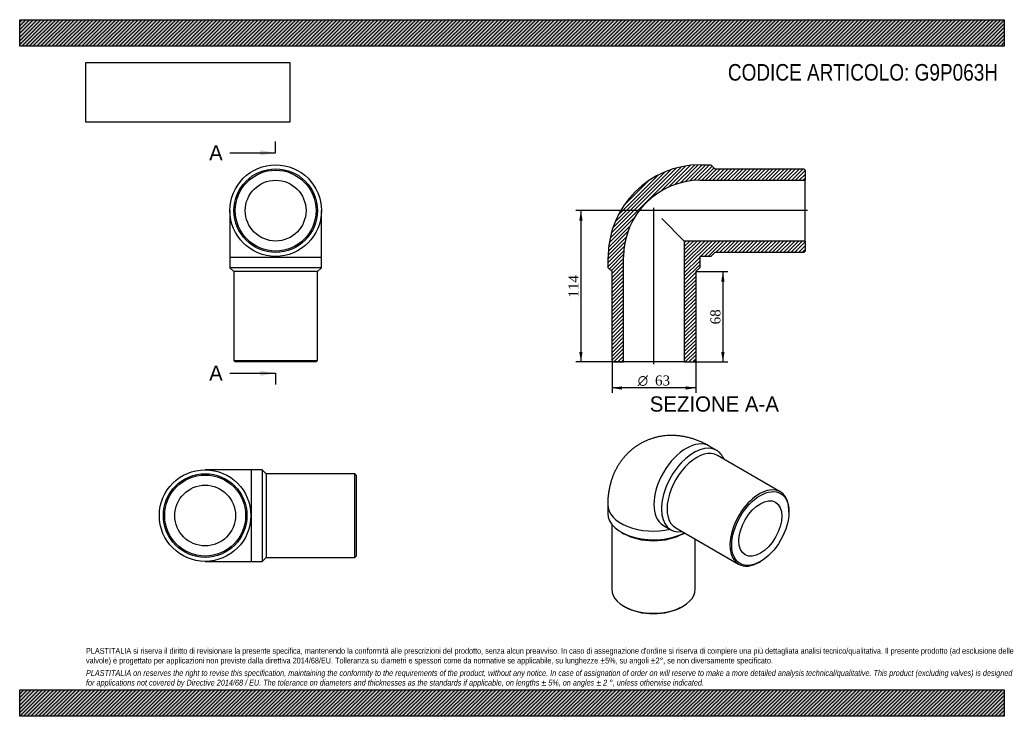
# Model space of a CAD drawing. Header units: millimetres. Extents: x 0 to 742, y 0 to 525.
import ezdxf
from ezdxf.enums import TextEntityAlignment as Align
from ezdxf.lldxf.tags import DXFTag

# ---------------------------------------------------------------- set-up
doc = ezdxf.new("R2010")
doc.units = ezdxf.units.MM
doc.header["$LTSCALE"] = 2.5
for name, color, linetype in [('Default', 7, 'Continuous'), ('DV4_Default', 7, 'Continuous'), ('G9P063H', 7, 'Continuous')]:
    doc.layers.add(name, color=color, linetype=linetype)
doc.styles.add('SEACAD_Solid_Edge_ANSI', font='seans.ttf')
doc.styles.add('SEACAD_Solid_Edge_ANSI1_Symbols', font='semeca1.ttf')
doc.styles.add('SEACAD_Times_New_Roman', font='times.ttf')
tags = doc.linetypes.add('CENTER2', pattern=[28.575, 19.05, -3.175, 3.175, -3.175]).pattern_tags.tags
tags[10:11] = [DXFTag(74, 4), DXFTag(75, 0), DXFTag(340, '0'), DXFTag(46, 0.0), DXFTag(50, 0.0), DXFTag(44, 0.0), DXFTag(45, 0.0)]
tags[8:9] = [DXFTag(74, 4), DXFTag(75, 0), DXFTag(340, '0'), DXFTag(46, 0.0), DXFTag(50, 0.0), DXFTag(44, 0.0), DXFTag(45, 0.0)]
tags[6:7] = [DXFTag(74, 4), DXFTag(75, 0), DXFTag(340, '0'), DXFTag(46, 0.0), DXFTag(50, 0.0), DXFTag(44, 0.0), DXFTag(45, 0.0)]
tags[4:5] = [DXFTag(74, 4), DXFTag(75, 0), DXFTag(340, '0'), DXFTag(46, 0.0), DXFTag(50, 0.0), DXFTag(44, 0.0), DXFTag(45, 0.0)]
doc.dimstyles.new('ANSImm', dxfattribs={"dimtxt": 7.5, "dimasz": 7.5, "dimexe": 3.75, "dimexo": 0, "dimgap": 1.875, "dimtad": 1, "dimdsep": 46, "dimtxsty": 'SEACAD_Times_New_Roman', "dimblk1": '_SE_FILLED', "dimblk2": '_SE_FILLED', "dimsah": 1, "dimcen": 3.75, "dimazin": 0, "dimtfac": 0.85, "dimtdec": 3, "dimtofl": 0, "dimtmove": 0, "dimatfit": 3, "dimfxl": 1, "dimarcsym": 0})
picture_1 = doc.add_image_def('image1.jpg', size_in_pixel=(4302, 1260))

# ---------------------------------------------------------------- blocks, each defined once
blk = doc.blocks.new('SE')
at = {"layer": 'G9P063H', "color": 7, "linetype": 'Continuous'}
for p, q in [((158.52, 381.11), (158.52, 346.11)), ((227.52, 346.11), (227.52, 381.11)), ((158.52, 346.11), (227.52, 346.11)), ((158.52, 346.11), (158.52, 338.11)), ((227.52, 338.11), (227.52, 346.11)), ((227.52, 338.11), (158.52, 338.11)), ((158.52, 338.11), (161.52, 335.11)), ((224.52, 335.11), (161.52, 335.11)), ((161.52, 335.11), (161.52, 268.11)), ((224.52, 335.11), (227.52, 338.11)), ((224.52, 268.11), (224.52, 335.11)), ((161.52, 268.11), (224.52, 268.11)), ((161.52, 268.11), (162.52, 267.11)), ((223.52, 267.11), (224.52, 268.11)), ((223.52, 267.11), (162.52, 267.11))]:
    blk.add_line(p, q, dxfattribs=at)
for radius in [34.5, 31.5, 30.5, 22.9]:
    blk.add_circle((193.02, 381.11), radius, dxfattribs=at)
blk = doc.blocks.new('SE1')
at = {"layer": 'G9P063H', "color": 7, "linetype": 'Continuous'}
for p, q in [((525.59, 200.38), (519.94, 203.65)), ((573.59, 169.21), (526.21, 196.56)), ((443.44, 159.48), (443.44, 152.95)), ((580.11, 153.97), (580.11, 154.79)), ((446.44, 144.83), (446.44, 95.8)), ((485.44, 143.89), (491.09, 140.63)), ((494.71, 142), (542.09, 114.65)), ((453.54, 138.87), (455.66, 137.64)), ((500.21, 137.64), (501.24, 138.23)), ((509.44, 95.8), (509.44, 133.5)), ((557.84, 116.21), (558.55, 116.62)), ((455.66, 82.94), (456.37, 82.53)), ((499.5, 82.53), (500.21, 82.94))]:
    blk.add_line(p, q, dxfattribs=at)
for centre, major_axis, start_param, end_param in [((502.69, 173.77), (-17.25, -29.88), 3.141593, 6.283185), ((508.34, 170.5), (17.25, 29.88), 0, 3.561704), ((510.46, 169.28), (15.75, 27.28), 0, 3.141593), ((508.34, 170.5), (17.25, 29.88), 5.863074, 6.283185), ((557.84, 141.93), (-15.75, -27.28), 2.356194, 6.283185), ((477.94, 159.48), (-34.5, 0), 0.000008, 1.944982), ((477.94, 152.95), (34.5, 0), 3.141593, 5.45291), ((477.94, 150.5), (31.5, 0), 3.926991, 5.497787), ((557.84, 141.93), (-15.75, -27.28), 0, 0.785398), ((477.94, 95.8), (-31.5, 0), 0, 3.141593), ((477.94, 94.98), (30.5, 0), 3.926991, 5.497787)]:
    blk.add_ellipse(centre, major_axis=major_axis, ratio=0.57735, start_param=start_param, end_param=end_param, dxfattribs=at)
for major_axis in [(15.25, 26.41), (11.45, 19.83)]:
    blk.add_ellipse((558.55, 141.52), major_axis=major_axis, ratio=0.57735, dxfattribs=at)
blk.add_open_spline([(519.94, 203.65), (519.34, 203.99), (518.04, 204.72), (515.71, 205.91), (513.1, 207.1), (510.45, 208.17), (507.78, 209.09), (505.11, 209.87), (502.44, 210.51), (499.77, 211.01), (497.12, 211.37), (494.49, 211.58), (491.87, 211.67), (489.29, 211.61), (486.73, 211.42), (484.21, 211.1), (481.73, 210.66), (479.29, 210.08), (476.91, 209.38), (474.57, 208.56), (472.3, 207.63), (470.09, 206.57), (467.94, 205.41), (465.86, 204.14), (463.86, 202.76), (461.94, 201.28), (460.09, 199.71), (458.34, 198.04), (456.67, 196.29), (455.09, 194.45), (453.6, 192.52), (452.2, 190.52), (450.9, 188.44), (449.7, 186.28), (448.6, 184.06), (447.6, 181.77), (446.7, 179.4), (445.91, 176.98), (445.22, 174.49), (444.64, 171.94), (444.17, 169.33), (443.81, 166.66), (443.57, 163.96), (443.45, 161.5), (443.44, 160.11), (443.44, 159.48)], degree=3, knots=[0, 0, 0, 0, 0.017023, 0.0436, 0.070086, 0.096319, 0.122256, 0.147872, 0.173153, 0.1981, 0.222718, 0.247025, 0.271038, 0.294779, 0.318271, 0.341537, 0.364599, 0.387479, 0.410199, 0.432778, 0.455237, 0.477595, 0.49987, 0.522082, 0.544247, 0.56638, 0.588502, 0.610631, 0.632789, 0.654997, 0.677278, 0.699654, 0.722151, 0.744794, 0.767609, 0.790622, 0.813861, 0.837351, 0.861115, 0.885173, 0.909539, 0.93422, 0.959212, 0.984502, 1, 1, 1, 1], dxfattribs=at)
blk = doc.blocks.new('SE2')
at = {"layer": 'G9P063H', "color": 7, "linetype": 'Continuous'}
for p, q in [((174.85, 185.79), (139.85, 185.79)), ((174.85, 116.79), (174.85, 185.79)), ((182.85, 185.79), (174.85, 185.79)), ((182.85, 185.79), (182.85, 116.79)), ((185.85, 182.79), (182.85, 185.79)), ((185.85, 182.79), (185.85, 119.79)), ((252.85, 182.79), (185.85, 182.79)), ((252.85, 119.79), (252.85, 182.79)), ((253.85, 181.79), (252.85, 182.79)), ((253.85, 181.79), (253.85, 120.79)), ((182.85, 116.79), (185.85, 119.79)), ((185.85, 119.79), (252.85, 119.79)), ((252.85, 119.79), (253.85, 120.79)), ((139.85, 116.79), (174.85, 116.79)), ((174.85, 116.79), (182.85, 116.79))]:
    blk.add_line(p, q, dxfattribs=at)
for radius in [34.5, 31.5, 30.5, 22.9]:
    blk.add_circle((139.85, 151.29), radius, dxfattribs=at)
blk = doc.blocks.new('SE4')
at = {"color": 7, "linetype": 'Continuous', "style": 'SEACAD_Solid_Edge_ANSI'}
blk.add_text('A', height=11.5, dxfattribs=at).set_placement((142.88, 430.43), align=Align.TOP_LEFT)
blk = doc.blocks.new('SE5')
at = {"color": 7, "linetype": 'Continuous', "style": 'SEACAD_Solid_Edge_ANSI'}
blk.add_text('A', height=11.5, dxfattribs=at).set_placement((142.88, 264.33), align=Align.TOP_LEFT)
blk = doc.blocks.new('SEANNOT_GROUP')
at = {"linetype": 'Continuous'}
blk.add_hatch(color=7, dxfattribs=at).paths.add_polyline_path([(181.52, 422.77), (193.02, 424.68), (181.52, 426.6)])
at = {"color": 7, "linetype": 'Continuous'}
blk.add_lwpolyline([(158.52, 424.68), (193.02, 424.68)], dxfattribs=at)
blk = doc.blocks.new('SEANNOT_GROUP1')
at = {"linetype": 'Continuous'}
blk.add_hatch(color=7, dxfattribs=at).paths.add_polyline_path([(181.52, 256.66), (193.02, 258.58), (181.52, 260.49)])
at = {"color": 7, "linetype": 'Continuous'}
blk.add_lwpolyline([(158.52, 258.58), (193.02, 258.58)], dxfattribs=at)
blk = doc.blocks.new('SE3')
at = {"layer": 'Default', "color": 7, "linetype": 'CENTER2'}
for p, q in [((193.02, 424.68), (193.02, 433.31)), ((193.02, 258.58), (193.02, 249.95))]:
    blk.add_line(p, q, dxfattribs=at)
at = {"layer": 'Default', "color": 7, "linetype": 'CENTER2', "const_width": 0.0001}
blk.add_lwpolyline([(193.02, 424.68), (193.02, 258.58)], dxfattribs=at)
at = {"layer": 'Default'}
for name in ['SE4', 'SEANNOT_GROUP', 'SE5', 'SEANNOT_GROUP1']:
    blk.add_blockref(name, (0, 0), dxfattribs=at)
blk = doc.blocks.new('SE6')
at = {"layer": 'G9P063H', "linetype": 'Continuous'}
h = blk.add_hatch(dxfattribs=at)
h.set_pattern_fill('LINE', scale=0.62992, angle=45, style=0)
edge = h.paths.add_edge_path()
edge.add_line((591.27, 412.61), (524.27, 412.61))
edge.add_line((524.27, 412.61), (521.27, 415.61))
edge.add_line((521.27, 415.61), (513.27, 415.61))
edge.add_arc((513.27, 346.11), 69.5, 90, 180)
edge.add_line((443.77, 346.11), (443.77, 338.11))
edge.add_line((443.77, 338.11), (446.77, 335.11))
edge.add_line((446.77, 335.11), (446.77, 268.11))
edge.add_line((446.77, 268.11), (447.77, 267.11))
edge.add_line((447.77, 267.11), (455.37, 267.11))
edge.add_line((455.37, 267.11), (455.37, 346.11))
edge.add_arc((513.27, 346.11), 57.9, 90, 180, ccw=False)
edge.add_line((513.27, 404.01), (592.27, 404.01))
edge.add_line((592.27, 404.01), (592.27, 411.61))
edge.add_line((592.27, 411.61), (591.27, 412.61))
h = blk.add_hatch(dxfattribs=at)
h.set_pattern_fill('LINE', scale=0.62992, angle=45, style=0)
edge = h.paths.add_edge_path()
edge.add_line((592.27, 350.61), (592.27, 358.21))
edge.add_line((592.27, 358.21), (501.17, 358.21))
edge.add_line((501.17, 358.21), (501.17, 267.11))
edge.add_line((501.17, 267.11), (508.77, 267.11))
edge.add_line((508.77, 267.11), (509.77, 268.11))
edge.add_line((509.77, 268.11), (509.77, 335.11))
edge.add_line((509.77, 335.11), (512.77, 338.11))
edge.add_line((512.77, 338.11), (512.77, 346.11))
edge.add_arc((513.27, 346.11), 0.5, 90, 180, ccw=False)
edge.add_line((513.27, 346.61), (521.27, 346.61))
edge.add_line((521.27, 346.61), (524.27, 349.61))
edge.add_line((524.27, 349.61), (591.27, 349.61))
edge.add_line((591.27, 349.61), (592.27, 350.61))
at = {"layer": 'DV4_Default', "color": 7, "linetype": 'CENTER2'}
for p, q in [((594.02, 381.11), (475.93, 381.11)), ((478.27, 265.36), (478.27, 383.28))]:
    blk.add_line(p, q, dxfattribs=at)
at = {"layer": 'G9P063H', "color": 7, "linetype": 'Continuous'}
for p, q in [((513.27, 415.61), (521.27, 415.61)), ((521.27, 415.61), (524.27, 412.61)), ((524.27, 412.61), (591.27, 412.61)), ((591.27, 412.61), (592.27, 411.61)), ((592.27, 411.61), (592.27, 404.01)), ((513.27, 404.01), (592.27, 404.01)), ((592.27, 358.21), (592.27, 404.01)), ((484.27, 375.11), (501.17, 358.21)), ((592.27, 358.21), (501.17, 358.21)), ((501.17, 358.21), (501.17, 267.11)), ((592.27, 358.21), (592.27, 350.61)), ((524.27, 349.61), (521.27, 346.61)), ((591.27, 349.61), (524.27, 349.61)), ((592.27, 350.61), (591.27, 349.61)), ((443.77, 338.11), (443.77, 346.11)), ((455.37, 267.11), (455.37, 346.11)), ((512.77, 346.11), (512.77, 338.11)), ((521.27, 346.61), (513.27, 346.61)), ((446.77, 335.11), (443.77, 338.11)), ((446.77, 268.11), (446.77, 335.11)), ((512.77, 338.11), (509.77, 335.11)), ((509.77, 335.11), (509.77, 268.11)), ((447.77, 267.11), (446.77, 268.11)), ((509.77, 268.11), (508.77, 267.11)), ((447.77, 267.11), (455.37, 267.11)), ((501.17, 267.11), (455.37, 267.11)), ((501.17, 267.11), (508.77, 267.11))]:
    blk.add_line(p, q, dxfattribs=at)
for radius in [69.5, 57.9, 0.5]:
    blk.add_arc((513.27, 346.11), radius, 90, 180, dxfattribs=at)
blk = doc.blocks.new('DMBLK143')
at = {"layer": 'Default', "linetype": 'Continuous'}
for points in [[(531.53, 327.61), (530.28, 335.11), (529.03, 327.61)], [(531.53, 274.61), (529.03, 274.61), (530.28, 267.11)]]:
    blk.add_hatch(color=7, dxfattribs=at).paths.add_polyline_path(points)
at = {"layer": 'Default', "color": 7, "linetype": 'Continuous'}
for p, q in [((509.77, 335.11), (534.03, 335.11)), ((530.28, 335.11), (530.28, 267.11)), ((501.17, 267.11), (534.03, 267.11))]:
    blk.add_line(p, q, dxfattribs=at)
at = {"layer": 'Default', "color": 7, "linetype": 'Continuous', "style": 'SEACAD_Times_New_Roman'}
blk.add_text('68', height=7.5, rotation=90, dxfattribs=at).set_placement((520.91, 295.42), align=Align.TOP_LEFT)
blk = doc.blocks.new('_SE_FILLED')
at = {"color": 0}
blk.add_line((0, 0), (-1, 0), dxfattribs=at)
blk.add_solid([(0, 0), (-1, -0.1665), (-1, 0.1665), (0, 0)], dxfattribs=at)
blk = doc.blocks.new('DMBLK144')
at = {"layer": 'Default', "linetype": 'Continuous'}
for points in [[(421.97, 373.61), (424.47, 373.61), (423.22, 381.11)], [(421.97, 274.61), (423.22, 267.11), (424.47, 274.61)]]:
    blk.add_hatch(color=7, dxfattribs=at).paths.add_polyline_path(points)
at = {"layer": 'Default', "color": 7, "linetype": 'Continuous'}
for p, q in [((478.27, 381.11), (419.47, 381.11)), ((423.22, 381.11), (423.22, 267.11)), ((455.37, 267.11), (419.47, 267.11))]:
    blk.add_line(p, q, dxfattribs=at)
at = {"layer": 'Default', "color": 7, "linetype": 'Continuous', "style": 'SEACAD_Times_New_Roman'}
blk.add_text('114', height=7.5, rotation=90, dxfattribs=at).set_placement((413.84, 315.58), align=Align.TOP_LEFT)
blk = doc.blocks.new('GDimGGroup')
at = {"layer": 'Default', "linetype": 'Continuous'}
for points in [[(454.27, 246.21), (454.27, 248.71), (446.77, 247.46)], [(502.27, 246.21), (509.77, 247.46), (502.27, 248.71)]]:
    blk.add_hatch(color=7, dxfattribs=at).paths.add_polyline_path(points)
at = {"layer": 'Default', "color": 7, "linetype": 'Continuous'}
for p, q in [((446.77, 268.11), (446.77, 243.71)), ((509.77, 268.11), (509.77, 243.71)), ((509.77, 247.46), (446.77, 247.46))]:
    blk.add_line(p, q, dxfattribs=at)
for s, style, p in [('O', 'SEACAD_Solid_Edge_ANSI1_Symbols', (466.05, 256.84)), ('63', 'SEACAD_Times_New_Roman', (479.11, 256.84))]:
    blk.add_text(s, height=7.5, dxfattribs=dict(at, style=style)).set_placement(p, align=Align.TOP_LEFT)

msp = doc.modelspace()

# ---------------------------------------------------------------- hatches: boundary and pattern name
at = {"layer": 'Default', "linetype": 'Continuous'}
h = msp.add_hatch(dxfattribs=at)
h.set_pattern_fill('LINE', scale=0.62992, angle=45, style=0)
h.paths.add_polyline_path([(742.5, 505), (742.5, 525), (0, 525), (0, 505)])
for points in [[(742.5, 505), (742.5, 525), (0, 525), (0, 505)], [(742.5, 0), (742.5, 20), (0, 20), (0, 0)]]:
    msp.add_hatch(color=7, dxfattribs=at).paths.add_polyline_path(points)
h = msp.add_hatch(dxfattribs=at)
h.set_pattern_fill('LINE', scale=0.62992, angle=45, style=0)
h.paths.add_polyline_path([(742.5, 0), (742.5, 20), (0, 20), (0, 0)])

# ---------------------------------------------------------------- linework, layer by layer
at = {"layer": 'Default', "color": 7, "linetype": 'Continuous'}
for p, q in [((0, 525), (742.5, 525)), ((0, 505), (0, 525)), ((742.5, 525), (742.5, 505)), ((742.5, 505), (0, 505)), ((0, 20), (742.5, 20)), ((0, 0), (0, 20)), ((742.5, 20), (742.5, 0)), ((742.5, 0), (0, 0))]:
    msp.add_line(p, q, dxfattribs=at)

# ---------------------------------------------------------------- block references
at = {"layer": 'Default'}
for name in ['SE3', 'SE', 'SE6', 'GDimGGroup', 'SE1', 'SE2']:
    msp.add_blockref(name, (0, 0), dxfattribs=at)

# ---------------------------------------------------------------- texts
at = {"layer": 'Default', "color": 7, "linetype": 'Continuous', "style": 'SEACAD_Solid_Edge_ANSI'}
msp.add_text('SEZIONE A-A', height=11.5, dxfattribs=at).set_placement((475.127, 241.111), align=Align.TOP_LEFT)
at = {"layer": 'Default', "attachment_point": 1}
for s, insert, char_height, width in [('{\\fArial Narrow|b0||i0||c0|p34;\\C7;\\H12.5;\\W1.;CODICE ARTICOLO: G9P063H}', (534.056, 491.577), 12.5, 208.32071), ("{\\fArial Narrow|b0||i0||c0|p34;\\C7;\\H4.375;\\W1.;PLASTITALIA si riserva il diritto di revisionare la presente specifica, mantenendo la conformità alle prescrizioni del prodotto, senza alcun preavviso. In caso di assegnazione d'ordine si riserva di compiere una più dettagliata analisi tecnico/qualitativa. Il presente prodotto (ad esclusione delle \\P}{\\fArial Narrow|b0||i0||c0|p34;\\C7;\\H4.375;\\W1.;valvole) è progettato per applicazioni non previste dalla direttiva 2014/68/EU. Tolleranza su diametri e spessori come da normative se applicabile, su lunghezze ±5%, su angoli ±2°, se non diversamente specificato.\\P}{\\fArial Narrow|b0||i0||c0|p34;\\C7;\\H1.25;\\W1.;   \\P}{\\fArial Narrow|b0||i1||c0|p34;\\C7;\\H4.375;\\W1.;PLASTITALIA on reserves the right to revise this specification, maintaining the conformity to the requirements of the product, without any notice. In case of assignation of order on will reserve to make a more detailed analysis technical/qualitative. This product (excluding valves) is designed \\P}{\\fArial Narrow|b0||i1||c0|p34;\\C7;\\H4.375;\\W1.;for applications not covered by Directive 2014/68 / EU. The tolerance on diameters and thicknesses as the standards if applicable, on lengths ± 5%, on angles ± 2 °, unless otherwise indicated.\\P}", (50, 51.506), 4.375, 642.5)]:
    msp.add_mtext(s, dxfattribs=dict(at, insert=insert, char_height=char_height, width=width))

# ---------------------------------------------------------------- dimensions: what is measured, and where the dimension line sits
at = {"layer": 'Default', "color": 7, "linetype": 'Continuous'}
for base, p1, p2, picture, middle in [((413.458, 275.53), (478.266, 381.111), (455.366, 267.111), 'DMBLK144', (423.217, 324.111)), ((530.285, 267.111), (509.766, 335.111), (501.166, 267.111), 'DMBLK143', (530.285, 301.111))]:
    dim = msp.add_linear_dim(base=base, p1=p1, p2=p2, angle=90, text='\\A1;<>', dimstyle='ANSImm', dxfattribs=at)
    dim.commit()
    dim.dimension.update_dxf_attribs({"geometry": picture, "text_midpoint": middle, "dimtype": 160})

# ---------------------------------------------------------------- pictures from other files: only their frames are drawn
image = msp.add_image(picture_1, insert=(50, 447.758), size_in_units=(153.643, 45))
image.dxf.flags = 7

doc.saveas('drawing.dxf')
